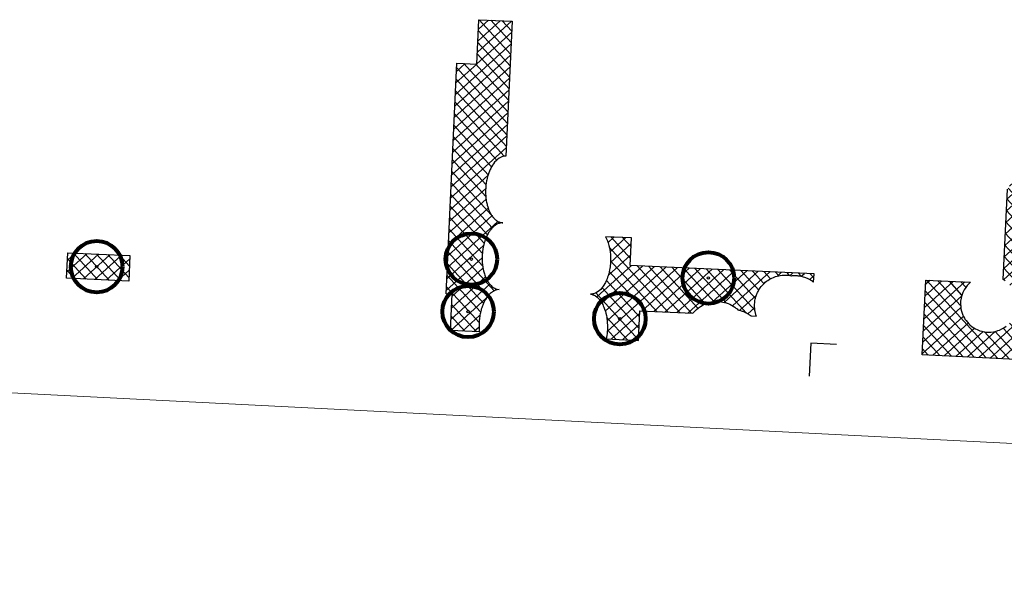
# Model space of a CAD drawing. Header units: millimetres. Extents: x 32690613 to 32693005, y 5343747 to 5344571.
# Tile 5 of 10: x 32692547 to 32692624, y 5344381 to 5344426. Entities that reach past the tile are written whole.
import ezdxf

# ---------------------------------------------------------------- set-up
doc = ezdxf.new("R2010")
doc.units = ezdxf.units.MM
doc.header["$LTSCALE"] = 20
doc.layers.get('0').update_dxf_attribs({"lineweight": 18})
doc.layers.get('DEFPOINTS').update_dxf_attribs({"color": 11, "lineweight": 18})
doc.layers.add('Inf-Bäume möglich_Schraff', color=3, linetype='Continuous')
doc.layers.add('Inf-Bäume möglich_Umriss', color=210, linetype='Continuous')
pattern_1 = [(42.339426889, (28434719.5248, -168960.66456), (-0.4276860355, 0.46937155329), []), (132.339426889, (28434719.5248, -168960.66456), (-0.46937155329, -0.4276860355), [])]

# ---------------------------------------------------------------- blocks, each defined once
blk = doc.blocks.new('Möglicher Baum')
at = {"lineweight": 80}
blk.add_circle((0, 0), 2, dxfattribs=at)
blk.add_circle((0, 0), 0.1)
blk = doc.blocks.new('A$C78070446')
blk.add_line((4469498.77, 5342951.42), (4470248.353, 5342884.169))

msp = doc.modelspace()

# ---------------------------------------------------------------- hatches: boundary and pattern name
at = {"layer": 'Inf-Bäume möglich_Schraff'}
h = msp.add_hatch(dxfattribs=at)
h.set_pattern_fill('ANSI37', color=256, scale=0.2, angle=2.23749)
h.set_pattern_definition(pattern_1)
h.paths.add_polyline_path([(32692581.188, 5344422.274), (32692582.751, 5344422.201), (32692582.911, 5344425.651), (32692585.494, 5344425.531), (32692585.007, 5344415.046), (32692584.86, 5344415.032), (32692584.77, 5344415.011), (32692584.685, 5344414.982), (32692584.574, 5344414.931), (32692584.483, 5344414.877), (32692584.377, 5344414.801), (32692584.244, 5344414.682), (32692584.13, 5344414.557), (32692584.047, 5344414.452), (32692583.97, 5344414.34), (32692583.889, 5344414.206), (32692583.826, 5344414.088), (32692583.779, 5344413.991), (32692583.726, 5344413.869), (32692583.672, 5344413.73), (32692583.623, 5344413.587), (32692583.579, 5344413.442), (32692583.543, 5344413.3), (32692583.517, 5344413.187), (32692583.502, 5344413.11), (32692583.477, 5344412.967), (32692583.452, 5344412.783), (32692583.438, 5344412.643), (32692583.431, 5344412.541), (32692583.425, 5344412.423), (32692583.423, 5344412.312), (32692583.423, 5344412.2), (32692583.426, 5344412.088), (32692583.431, 5344411.983), (32692583.44, 5344411.872), (32692583.45, 5344411.776), (32692583.468, 5344411.636), (32692583.481, 5344411.552), (32692583.497, 5344411.463), (32692583.514, 5344411.384), (32692583.535, 5344411.293), (32692583.555, 5344411.212), (32692583.587, 5344411.103), (32692583.614, 5344411.018), (32692583.661, 5344410.888), (32692583.708, 5344410.776), (32692583.754, 5344410.677), (32692583.789, 5344410.609), (32692583.817, 5344410.558), (32692583.865, 5344410.478), (32692583.906, 5344410.415), (32692583.956, 5344410.346), (32692583.992, 5344410.3), (32692584.031, 5344410.253), (32692584.078, 5344410.201), (32692584.125, 5344410.154), (32692584.165, 5344410.117), (32692584.205, 5344410.083), (32692584.241, 5344410.055), (32692584.271, 5344410.033), (32692584.341, 5344409.988), (32692584.384, 5344409.964), (32692584.433, 5344409.939), (32692584.491, 5344409.915), (32692584.533, 5344409.9), (32692584.586, 5344409.884), (32692584.631, 5344409.873), (32692584.69, 5344409.863), (32692584.725, 5344409.859), (32692584.766, 5344409.856), (32692584.719, 5344409.856), (32692584.665, 5344409.852), (32692584.634, 5344409.849), (32692584.607, 5344409.845), (32692584.584, 5344409.841), (32692584.56, 5344409.836), (32692584.536, 5344409.83), (32692584.508, 5344409.822), (32692584.468, 5344409.81), (32692584.438, 5344409.8), (32692584.406, 5344409.787), (32692584.346, 5344409.761), (32692584.305, 5344409.74), (32692584.271, 5344409.722), (32692584.25, 5344409.709), (32692584.218, 5344409.69), (32692584.192, 5344409.672), (32692584.166, 5344409.654), (32692584.137, 5344409.633), (32692584.11, 5344409.612), (32692584.089, 5344409.595), (32692584.05, 5344409.562), (32692584.008, 5344409.523), (32692583.975, 5344409.492), (32692583.946, 5344409.462), (32692583.911, 5344409.424), (32692583.864, 5344409.37), (32692583.834, 5344409.333), (32692583.796, 5344409.285), (32692583.759, 5344409.234), (32692583.725, 5344409.185), (32692583.694, 5344409.137), (32692583.662, 5344409.086), (32692583.627, 5344409.026), (32692583.582, 5344408.945), (32692583.549, 5344408.88), (32692583.516, 5344408.811), (32692583.479, 5344408.73), (32692583.441, 5344408.637), (32692583.431, 5344408.612), (32692583.416, 5344408.575), (32692583.408, 5344408.552), (32692583.396, 5344408.519), (32692583.386, 5344408.49), (32692583.375, 5344408.46), (32692583.363, 5344408.423), (32692583.353, 5344408.393), (32692583.339, 5344408.346), (32692583.325, 5344408.299), (32692583.311, 5344408.25), (32692583.297, 5344408.2), (32692583.281, 5344408.137), (32692583.265, 5344408.069), (32692583.245, 5344407.976), (32692583.231, 5344407.903), (32692583.222, 5344407.857), (32692583.213, 5344407.799), (32692583.203, 5344407.734), (32692583.192, 5344407.66), (32692583.18, 5344407.558), (32692583.173, 5344407.481), (32692583.166, 5344407.392), (32692583.161, 5344407.314), (32692583.157, 5344407.209), (32692583.155, 5344407.143), (32692583.155, 5344407.078), (32692583.155, 5344407.019), (32692583.156, 5344406.959), (32692583.158, 5344406.894), (32692583.161, 5344406.831), (32692583.165, 5344406.775), (32692583.169, 5344406.72), (32692583.174, 5344406.664), (32692583.179, 5344406.607), (32692583.187, 5344406.543), (32692583.2, 5344406.449), (32692583.214, 5344406.36), (32692583.23, 5344406.272), (32692583.242, 5344406.211), (32692583.252, 5344406.165), (32692583.265, 5344406.11), (32692583.281, 5344406.047), (32692583.308, 5344405.949), (32692583.327, 5344405.888), (32692583.36, 5344405.789), (32692583.393, 5344405.701), (32692583.429, 5344405.612), (32692583.457, 5344405.55), (32692583.483, 5344405.495), (32692583.515, 5344405.431), (32692583.546, 5344405.375), (32692583.59, 5344405.3), (32692583.635, 5344405.23), (32692583.69, 5344405.154), (32692583.734, 5344405.099), (32692583.804, 5344405.019), (32692583.841, 5344404.995), (32692583.856, 5344404.966), (32692583.919, 5344404.909), (32692583.987, 5344404.856), (32692584.072, 5344404.8), (32692584.143, 5344404.761), (32692584.219, 5344404.727), (32692584.303, 5344404.699), (32692584.47, 5344404.666), (32692584.333, 5344404.649), (32692584.267, 5344404.633), (32692584.216, 5344404.617), (32692584.177, 5344404.603), (32692584.15, 5344404.592), (32692584.108, 5344404.573), (32692584.083, 5344404.561), (32692584.039, 5344404.537), (32692584.007, 5344404.518), (32692583.962, 5344404.49), (32692583.924, 5344404.464), (32692583.883, 5344404.433), (32692583.86, 5344404.415), (32692583.839, 5344404.398), (32692583.811, 5344404.374), (32692583.774, 5344404.34), (32692583.736, 5344404.304), (32692583.711, 5344404.279), (32692583.682, 5344404.247), (32692583.631, 5344404.19), (32692583.607, 5344404.161), (32692583.585, 5344404.134), (32692583.572, 5344404.117), (32692583.545, 5344404.082), (32692583.52, 5344404.047), (32692583.491, 5344404.005), (32692583.459, 5344403.956), (32692583.421, 5344403.897), (32692583.405, 5344403.869), (32692583.382, 5344403.83), (32692583.362, 5344403.795), (32692583.337, 5344403.748), (32692583.285, 5344403.643), (32692583.258, 5344403.586), (32692583.232, 5344403.526), (32692583.199, 5344403.447), (32692583.176, 5344403.388), (32692583.154, 5344403.327), (32692583.125, 5344403.242), (32692583.107, 5344403.187), (32692583.089, 5344403.127), (32692583.068, 5344403.052), (32692583.044, 5344402.962), (32692583.026, 5344402.935), (32692583.018, 5344402.854), (32692583.001, 5344402.772), (32692582.981, 5344402.663), (32692582.966, 5344402.574), (32692582.951, 5344402.471), (32692582.939, 5344402.368), (32692582.93, 5344402.278), (32692582.922, 5344402.162), (32692582.919, 5344402.104), (32692582.917, 5344402.059), (32692582.914, 5344401.964), (32692582.913, 5344401.891), (32692582.914, 5344401.839), (32692582.915, 5344401.785), (32692582.916, 5344401.73), (32692582.918, 5344401.694), (32692582.92, 5344401.649), (32692582.923, 5344401.59), (32692582.927, 5344401.535), (32692582.931, 5344401.491), (32692582.935, 5344401.452), (32692582.941, 5344401.397), (32692582.944, 5344401.37), (32692580.704, 5344401.474), (32692580.836, 5344404.31), (32692580.354, 5344404.332)])
h = msp.add_hatch(dxfattribs=at)
h.set_pattern_fill('ANSI37', color=256, scale=0.2, angle=2.23749)
h.set_pattern_definition(pattern_1)
h.paths.add_polyline_path([(32692617.664, 5344405.394), (32692621.158, 5344405.232), (32692621.04, 5344405.125), (32692620.893, 5344404.968), (32692620.784, 5344404.828), (32692620.659, 5344404.634), (32692620.563, 5344404.442), (32692620.471, 5344404.199), (32692620.417, 5344403.988), (32692620.382, 5344403.752), (32692620.372, 5344403.544), (32692620.384, 5344403.32), (32692620.406, 5344403.163), (32692620.444, 5344402.989), (32692620.492, 5344402.832), (32692620.555, 5344402.669), (32692620.604, 5344402.564), (32692620.669, 5344402.443), (32692620.716, 5344402.365), (32692620.802, 5344402.24), (32692620.903, 5344402.113), (32692621.016, 5344401.992), (32692621.092, 5344401.919), (32692621.092, 5344401.919), (32692621.29, 5344401.759), (32692621.41, 5344401.679), (32692621.534, 5344401.607), (32692621.663, 5344401.543), (32692621.763, 5344401.501), (32692621.876, 5344401.46), (32692622.037, 5344401.413), (32692622.199, 5344401.378), (32692622.362, 5344401.357), (32692622.47, 5344401.342), (32692622.736, 5344401.353), (32692622.939, 5344401.377), (32692623.09, 5344401.408), (32692623.282, 5344401.464), (32692623.404, 5344401.51), (32692623.583, 5344401.593), (32692623.736, 5344401.679), (32692623.922, 5344401.809), (32692624.062, 5344401.928), (32692624.194, 5344402.06), (32692624.309, 5344402.196), (32692624.392, 5344402.31), (32692624.504, 5344402.493), (32692624.574, 5344402.633), (32692624.674, 5344402.897), (32692624.733, 5344403.136), (32692624.762, 5344403.336), (32692624.772, 5344403.556), (32692624.758, 5344403.794), (32692624.742, 5344403.91), (32692624.709, 5344404.07), (32692624.664, 5344404.226), (32692624.613, 5344404.368), (32692624.557, 5344404.496), (32692624.481, 5344404.64), (32692624.368, 5344404.817), (32692624.244, 5344404.977), (32692624.085, 5344405.144), (32692623.989, 5344405.229), (32692623.84, 5344405.344), (32692623.693, 5344405.439), (32692624.02, 5344412.47), (32692631.872, 5344424.719), (32692630.467, 5344398.927), (32692617.394, 5344399.588)])
h = msp.add_hatch(dxfattribs=at)
h.set_pattern_fill('ANSI37', color=256, scale=0.2, angle=2.23749)
h.set_pattern_definition(pattern_1)
h.paths.add_polyline_path([(32692608.973, 5344405.876), (32692594.678, 5344406.541), (32692594.777, 5344408.674), (32692592.747, 5344408.768), (32692592.811, 5344408.645), (32692592.9, 5344408.442), (32692592.957, 5344408.283), (32692593.014, 5344408.092), (32692593.06, 5344407.897), (32692593.089, 5344407.747), (32692593.108, 5344407.619), (32692593.136, 5344407.348), (32692593.147, 5344407.11), (32692593.148, 5344406.978), (32692593.145, 5344406.84), (32692593.134, 5344406.656), (32692593.123, 5344406.542), (32692593.11, 5344406.43), (32692593.092, 5344406.306), (32692593.071, 5344406.182), (32692593.039, 5344406.03), (32692593, 5344405.874), (32692592.959, 5344405.732), (32692592.921, 5344405.617), (32692592.874, 5344405.488), (32692592.807, 5344405.331), (32692592.755, 5344405.221), (32692592.705, 5344405.128), (32692592.634, 5344405.007), (32692592.581, 5344404.926), (32692592.502, 5344404.818), (32692592.378, 5344404.675), (32692592.29, 5344404.591), (32692592.19, 5344404.51), (32692592.064, 5344404.428), (32692591.937, 5344404.367), (32692591.83, 5344404.331), (32692591.757, 5344404.315), (32692591.686, 5344404.306), (32692591.579, 5344404.302), (32692591.659, 5344404.291), (32692591.723, 5344404.276), (32692591.767, 5344404.262), (32692591.8, 5344404.251), (32692591.849, 5344404.23), (32692591.88, 5344404.216), (32692591.914, 5344404.198), (32692591.945, 5344404.18), (32692591.979, 5344404.159), (32692592.097, 5344404.073), (32692592.208, 5344403.969), (32692592.302, 5344403.861), (32692592.363, 5344403.78), (32692592.425, 5344403.687), (32692592.491, 5344403.574), (32692592.533, 5344403.494), (32692592.578, 5344403.4), (32692592.629, 5344403.283), (32692592.686, 5344403.13), (32692592.743, 5344402.949), (32692592.778, 5344402.813), (32692592.819, 5344402.629), (32692592.844, 5344402.485), (32692592.861, 5344402.375), (32692592.879, 5344402.217), (32692592.891, 5344402.073), (32692592.9, 5344401.897), (32692592.903, 5344401.763), (32692592.902, 5344401.655), (32692592.899, 5344401.542), (32692592.89, 5344401.38), (32692592.878, 5344401.247), (32692592.86, 5344401.088), (32692592.843, 5344400.966), (32692592.83, 5344400.894), (32692592.817, 5344400.822), (32692595.316, 5344400.706), (32692595.423, 5344403.014), (32692599.556, 5344402.822), (32692599.695, 5344402.982), (32692599.827, 5344403.111), (32692599.991, 5344403.246), (32692600.137, 5344403.347), (32692600.343, 5344403.465), (32692600.495, 5344403.537), (32692600.721, 5344403.619), (32692600.868, 5344403.66), (32692601.006, 5344403.689), (32692601.229, 5344403.719), (32692601.408, 5344403.727), (32692601.544, 5344403.721), (32692601.764, 5344403.704), (32692601.89, 5344403.684), (32692602.009, 5344403.657), (32692602.138, 5344403.621), (32692602.287, 5344403.571), (32692602.423, 5344403.514), (32692602.558, 5344403.447), (32692602.687, 5344403.374), (32692602.804, 5344403.297), (32692602.903, 5344403.224), (32692602.984, 5344403.159), (32692603.059, 5344403.077), (32692603.116, 5344403.067), (32692603.178, 5344403.052), (32692603.244, 5344403.033), (32692603.312, 5344403.012), (32692603.374, 5344402.991), (32692603.443, 5344402.966), (32692603.498, 5344402.944), (32692603.549, 5344402.922), (32692603.596, 5344402.9), (32692603.64, 5344402.88), (32692603.677, 5344402.861), (32692603.721, 5344402.838), (32692603.785, 5344402.802), (32692603.842, 5344402.768), (32692603.907, 5344402.727), (32692603.95, 5344402.699), (32692603.988, 5344402.672), (32692604.036, 5344402.637), (32692604.068, 5344402.613), (32692604.102, 5344402.611), (32692604.494, 5344402.593), (32692604.482, 5344402.626), (32692604.458, 5344402.697), (32692604.443, 5344402.746), (32692604.432, 5344402.786), (32692604.422, 5344402.821), (32692604.414, 5344402.857), (32692604.402, 5344402.908), (32692604.39, 5344402.964), (32692604.379, 5344403.025), (32692604.367, 5344403.106), (32692604.359, 5344403.182), (32692604.352, 5344403.26), (32692604.349, 5344403.317), (32692604.348, 5344403.376), (32692604.347, 5344403.427), (32692604.348, 5344403.48), (32692604.35, 5344403.524), (32692604.357, 5344403.627), (32692604.361, 5344403.668), (32692604.366, 5344403.713), (32692604.374, 5344403.767), (32692604.382, 5344403.818), (32692604.402, 5344403.92), (32692604.415, 5344403.977), (32692604.43, 5344404.037), (32692604.446, 5344404.092), (32692604.465, 5344404.15), (32692604.484, 5344404.209), (32692604.515, 5344404.291), (32692604.552, 5344404.377), (32692604.581, 5344404.441), (32692604.617, 5344404.512), (32692604.648, 5344404.57), (32692604.685, 5344404.635), (32692604.741, 5344404.723), (32692604.795, 5344404.802), (32692604.862, 5344404.89), (32692604.916, 5344404.956), (32692604.987, 5344405.036), (32692605.058, 5344405.108), (32692605.118, 5344405.165), (32692605.186, 5344405.225), (32692605.287, 5344405.306), (32692605.375, 5344405.37), (32692605.485, 5344405.441), (32692605.585, 5344405.499), (32692605.68, 5344405.548), (32692605.814, 5344405.608), (32692605.986, 5344405.672), (32692606.117, 5344405.71), (32692606.24, 5344405.739), (32692606.339, 5344405.758), (32692606.484, 5344405.777), (32692606.575, 5344405.784), (32692606.664, 5344405.788), (32692606.759, 5344405.789), (32692606.833, 5344405.786), (32692606.926, 5344405.78), (32692607.024, 5344405.77), (32692607.105, 5344405.758), (32692607.223, 5344405.735), (32692607.257, 5344405.739), (32692607.306, 5344405.743), (32692607.358, 5344405.746), (32692607.414, 5344405.748), (32692607.461, 5344405.748), (32692607.513, 5344405.748), (32692607.556, 5344405.747), (32692607.611, 5344405.744), (32692607.655, 5344405.741), (32692607.706, 5344405.737), (32692607.749, 5344405.732), (32692607.841, 5344405.719), (32692607.951, 5344405.7), (32692608.045, 5344405.678), (32692608.141, 5344405.652), (32692608.234, 5344405.623), (32692608.307, 5344405.597), (32692608.364, 5344405.574), (32692608.438, 5344405.543), (32692608.497, 5344405.516), (32692608.557, 5344405.486), (32692608.61, 5344405.458), (32692608.701, 5344405.405), (32692608.769, 5344405.363), (32692608.819, 5344405.329), (32692608.869, 5344405.294), (32692608.905, 5344405.267), (32692608.943, 5344405.237)])
at = {"layer": 'Inf-Bäume möglich_Umriss', "transparency": 33554559}
h = msp.add_hatch(dxfattribs=at)
h.set_pattern_fill('ANSI37', color=256, scale=0.2, angle=2.23749)
h.set_pattern_definition(pattern_1)
h.paths.add_polyline_path([(32692550.921, 5344407.52), (32692555.753, 5344407.296), (32692555.662, 5344405.323), (32692550.829, 5344405.547)])

# ---------------------------------------------------------------- linework, layer by layer
at = {"layer": 'Inf-Bäume möglich_Umriss'}
for p, q in [((32692608.723, 5344400.491), (32692608.604, 5344397.931)), ((32692610.721, 5344400.398), (32692608.723, 5344400.491))]:
    msp.add_line(p, q, dxfattribs=at)
for points in [[(32692581.188, 5344422.274), (32692582.751, 5344422.201), (32692582.911, 5344425.651), (32692585.494, 5344425.531), (32692585.007, 5344415.046), (32692584.86, 5344415.032), (32692584.77, 5344415.011), (32692584.685, 5344414.982), (32692584.574, 5344414.931), (32692584.483, 5344414.877), (32692584.377, 5344414.801), (32692584.244, 5344414.682), (32692584.13, 5344414.557), (32692584.047, 5344414.452), (32692583.97, 5344414.34), (32692583.889, 5344414.206), (32692583.826, 5344414.088), (32692583.779, 5344413.991), (32692583.726, 5344413.869), (32692583.672, 5344413.73), (32692583.623, 5344413.587), (32692583.579, 5344413.442), (32692583.543, 5344413.3), (32692583.517, 5344413.187), (32692583.502, 5344413.11), (32692583.477, 5344412.967), (32692583.452, 5344412.783), (32692583.438, 5344412.643), (32692583.431, 5344412.541), (32692583.425, 5344412.423), (32692583.423, 5344412.312), (32692583.423, 5344412.2), (32692583.426, 5344412.088), (32692583.431, 5344411.983), (32692583.44, 5344411.872), (32692583.45, 5344411.776), (32692583.468, 5344411.636), (32692583.481, 5344411.552), (32692583.497, 5344411.463), (32692583.514, 5344411.384), (32692583.535, 5344411.293), (32692583.555, 5344411.212), (32692583.587, 5344411.103), (32692583.614, 5344411.018), (32692583.661, 5344410.888), (32692583.708, 5344410.776), (32692583.754, 5344410.677), (32692583.789, 5344410.609), (32692583.817, 5344410.558), (32692583.865, 5344410.478), (32692583.906, 5344410.415), (32692583.956, 5344410.346), (32692583.992, 5344410.3), (32692584.031, 5344410.253), (32692584.078, 5344410.201), (32692584.125, 5344410.154), (32692584.165, 5344410.117), (32692584.205, 5344410.083), (32692584.241, 5344410.055), (32692584.271, 5344410.033), (32692584.271, 5344410.033), (32692584.341, 5344409.988), (32692584.384, 5344409.964), (32692584.433, 5344409.939), (32692584.491, 5344409.915), (32692584.533, 5344409.9), (32692584.586, 5344409.884), (32692584.631, 5344409.873), (32692584.69, 5344409.863), (32692584.725, 5344409.859), (32692584.766, 5344409.856), (32692584.719, 5344409.856), (32692584.665, 5344409.852), (32692584.634, 5344409.849), (32692584.607, 5344409.845), (32692584.584, 5344409.841), (32692584.56, 5344409.836), (32692584.536, 5344409.83), (32692584.508, 5344409.822), (32692584.468, 5344409.81), (32692584.438, 5344409.8), (32692584.406, 5344409.787), (32692584.346, 5344409.761), (32692584.305, 5344409.74), (32692584.271, 5344409.722), (32692584.25, 5344409.709), (32692584.218, 5344409.69), (32692584.192, 5344409.672), (32692584.166, 5344409.654), (32692584.137, 5344409.633), (32692584.11, 5344409.612), (32692584.089, 5344409.595), (32692584.05, 5344409.562), (32692584.008, 5344409.523), (32692583.975, 5344409.492), (32692583.946, 5344409.462), (32692583.911, 5344409.424), (32692583.864, 5344409.37), (32692583.834, 5344409.333), (32692583.796, 5344409.285), (32692583.759, 5344409.234), (32692583.725, 5344409.185), (32692583.694, 5344409.137), (32692583.662, 5344409.086), (32692583.627, 5344409.026), (32692583.582, 5344408.945), (32692583.549, 5344408.88), (32692583.516, 5344408.811), (32692583.479, 5344408.73), (32692583.441, 5344408.637), (32692583.431, 5344408.612), (32692583.416, 5344408.575), (32692583.408, 5344408.552), (32692583.396, 5344408.519), (32692583.386, 5344408.49), (32692583.375, 5344408.46), (32692583.363, 5344408.423), (32692583.353, 5344408.393), (32692583.339, 5344408.346), (32692583.325, 5344408.299), (32692583.311, 5344408.25), (32692583.297, 5344408.2), (32692583.281, 5344408.137), (32692583.265, 5344408.069), (32692583.245, 5344407.976), (32692583.231, 5344407.903), (32692583.222, 5344407.857), (32692583.213, 5344407.799), (32692583.203, 5344407.734), (32692583.192, 5344407.66), (32692583.18, 5344407.558), (32692583.173, 5344407.481), (32692583.166, 5344407.392), (32692583.161, 5344407.314), (32692583.157, 5344407.209), (32692583.155, 5344407.143), (32692583.155, 5344407.078), (32692583.155, 5344407.019), (32692583.156, 5344406.959), (32692583.158, 5344406.894), (32692583.161, 5344406.831), (32692583.165, 5344406.775), (32692583.169, 5344406.72), (32692583.174, 5344406.664), (32692583.179, 5344406.607), (32692583.187, 5344406.543), (32692583.2, 5344406.449), (32692583.214, 5344406.36), (32692583.23, 5344406.272), (32692583.242, 5344406.211), (32692583.252, 5344406.165), (32692583.265, 5344406.11), (32692583.281, 5344406.047), (32692583.308, 5344405.949), (32692583.327, 5344405.888), (32692583.36, 5344405.789), (32692583.393, 5344405.701), (32692583.429, 5344405.612), (32692583.457, 5344405.55), (32692583.483, 5344405.495), (32692583.515, 5344405.431), (32692583.546, 5344405.375), (32692583.59, 5344405.3), (32692583.635, 5344405.23), (32692583.69, 5344405.154), (32692583.734, 5344405.099), (32692583.804, 5344405.019), (32692583.841, 5344404.995), (32692583.856, 5344404.966), (32692583.919, 5344404.909), (32692583.987, 5344404.856), (32692584.072, 5344404.8), (32692584.143, 5344404.761), (32692584.219, 5344404.727), (32692584.303, 5344404.699), (32692584.47, 5344404.666), (32692584.333, 5344404.649), (32692584.267, 5344404.633), (32692584.216, 5344404.617), (32692584.177, 5344404.603), (32692584.15, 5344404.592), (32692584.108, 5344404.573), (32692584.083, 5344404.561), (32692584.039, 5344404.537), (32692584.007, 5344404.518), (32692583.962, 5344404.49), (32692583.924, 5344404.464), (32692583.883, 5344404.433), (32692583.86, 5344404.415), (32692583.839, 5344404.398), (32692583.811, 5344404.374), (32692583.774, 5344404.34), (32692583.736, 5344404.304), (32692583.711, 5344404.279), (32692583.682, 5344404.247), (32692583.631, 5344404.19), (32692583.607, 5344404.161), (32692583.585, 5344404.134), (32692583.572, 5344404.117), (32692583.545, 5344404.082), (32692583.52, 5344404.047), (32692583.491, 5344404.005), (32692583.459, 5344403.956), (32692583.421, 5344403.897), (32692583.405, 5344403.869), (32692583.382, 5344403.83), (32692583.362, 5344403.795), (32692583.337, 5344403.748), (32692583.285, 5344403.643), (32692583.258, 5344403.586), (32692583.232, 5344403.526), (32692583.199, 5344403.447), (32692583.176, 5344403.388), (32692583.154, 5344403.327), (32692583.125, 5344403.242), (32692583.107, 5344403.187), (32692583.089, 5344403.127), (32692583.068, 5344403.052), (32692583.068, 5344403.052), (32692583.044, 5344402.962), (32692583.026, 5344402.935), (32692583.018, 5344402.854), (32692583.001, 5344402.772), (32692582.981, 5344402.663), (32692582.966, 5344402.574), (32692582.951, 5344402.471), (32692582.939, 5344402.368), (32692582.93, 5344402.278), (32692582.922, 5344402.162), (32692582.919, 5344402.104), (32692582.917, 5344402.059), (32692582.914, 5344401.964), (32692582.913, 5344401.891), (32692582.914, 5344401.839), (32692582.915, 5344401.785), (32692582.916, 5344401.73), (32692582.918, 5344401.694), (32692582.92, 5344401.649), (32692582.923, 5344401.59), (32692582.927, 5344401.535), (32692582.931, 5344401.491), (32692582.935, 5344401.452), (32692582.941, 5344401.397), (32692582.944, 5344401.37), (32692580.704, 5344401.474), (32692580.836, 5344404.31), (32692580.354, 5344404.332), (32692581.188, 5344422.274)], [(32692623.84, 5344405.344), (32692623.693, 5344405.439), (32692624.02, 5344412.47)], [(32692608.973, 5344405.876), (32692594.678, 5344406.541), (32692594.777, 5344408.674), (32692592.747, 5344408.768), (32692592.811, 5344408.645), (32692592.9, 5344408.442), (32692592.957, 5344408.283), (32692593.014, 5344408.092), (32692593.06, 5344407.897), (32692593.089, 5344407.747), (32692593.108, 5344407.619), (32692593.136, 5344407.348), (32692593.147, 5344407.11), (32692593.148, 5344406.978), (32692593.145, 5344406.84), (32692593.134, 5344406.656), (32692593.123, 5344406.542), (32692593.11, 5344406.43), (32692593.092, 5344406.306), (32692593.071, 5344406.182), (32692593.039, 5344406.03), (32692593, 5344405.874), (32692592.959, 5344405.732), (32692592.921, 5344405.617), (32692592.874, 5344405.488), (32692592.807, 5344405.331), (32692592.755, 5344405.221), (32692592.705, 5344405.128), (32692592.634, 5344405.007), (32692592.581, 5344404.926), (32692592.502, 5344404.818), (32692592.502, 5344404.818), (32692592.378, 5344404.675), (32692592.29, 5344404.591), (32692592.19, 5344404.51), (32692592.064, 5344404.428), (32692591.937, 5344404.367), (32692591.83, 5344404.331), (32692591.757, 5344404.315), (32692591.686, 5344404.306), (32692591.579, 5344404.302), (32692591.659, 5344404.291), (32692591.723, 5344404.276), (32692591.767, 5344404.262), (32692591.8, 5344404.251), (32692591.849, 5344404.23), (32692591.88, 5344404.216), (32692591.914, 5344404.198), (32692591.945, 5344404.18), (32692591.979, 5344404.159), (32692592.097, 5344404.073), (32692592.208, 5344403.969), (32692592.302, 5344403.861), (32692592.363, 5344403.78), (32692592.425, 5344403.687), (32692592.491, 5344403.574), (32692592.533, 5344403.494), (32692592.578, 5344403.4), (32692592.629, 5344403.283), (32692592.686, 5344403.13), (32692592.743, 5344402.949), (32692592.778, 5344402.813), (32692592.819, 5344402.629), (32692592.844, 5344402.485), (32692592.861, 5344402.375), (32692592.879, 5344402.217), (32692592.891, 5344402.073), (32692592.9, 5344401.897), (32692592.903, 5344401.763), (32692592.902, 5344401.655), (32692592.899, 5344401.542), (32692592.89, 5344401.38), (32692592.878, 5344401.247), (32692592.86, 5344401.088), (32692592.843, 5344400.966), (32692592.83, 5344400.894), (32692592.817, 5344400.822), (32692595.316, 5344400.706), (32692595.423, 5344403.014), (32692599.556, 5344402.822), (32692599.695, 5344402.982), (32692599.827, 5344403.111), (32692599.991, 5344403.246), (32692600.137, 5344403.347), (32692600.343, 5344403.465), (32692600.495, 5344403.537), (32692600.721, 5344403.619), (32692600.868, 5344403.66), (32692601.006, 5344403.689), (32692601.229, 5344403.719), (32692601.408, 5344403.727), (32692601.544, 5344403.721), (32692601.764, 5344403.704), (32692601.89, 5344403.684), (32692602.009, 5344403.657), (32692602.138, 5344403.621), (32692602.287, 5344403.571), (32692602.423, 5344403.514), (32692602.558, 5344403.447), (32692602.687, 5344403.374), (32692602.804, 5344403.297), (32692602.903, 5344403.224), (32692602.984, 5344403.159), (32692603.059, 5344403.077), (32692603.116, 5344403.067), (32692603.178, 5344403.052), (32692603.244, 5344403.033), (32692603.312, 5344403.012), (32692603.374, 5344402.991), (32692603.443, 5344402.966), (32692603.498, 5344402.944), (32692603.549, 5344402.922), (32692603.596, 5344402.9), (32692603.64, 5344402.88), (32692603.677, 5344402.861), (32692603.721, 5344402.838), (32692603.785, 5344402.802), (32692603.842, 5344402.768), (32692603.907, 5344402.727), (32692603.95, 5344402.699), (32692603.988, 5344402.672), (32692604.036, 5344402.637), (32692604.068, 5344402.613), (32692604.102, 5344402.611), (32692604.494, 5344402.593), (32692604.482, 5344402.626), (32692604.458, 5344402.697), (32692604.443, 5344402.746), (32692604.432, 5344402.786), (32692604.422, 5344402.821), (32692604.414, 5344402.857), (32692604.402, 5344402.908), (32692604.39, 5344402.964), (32692604.379, 5344403.025), (32692604.367, 5344403.106), (32692604.359, 5344403.182), (32692604.352, 5344403.26), (32692604.349, 5344403.317), (32692604.348, 5344403.376), (32692604.347, 5344403.427), (32692604.348, 5344403.48), (32692604.35, 5344403.524), (32692604.357, 5344403.627), (32692604.361, 5344403.668), (32692604.366, 5344403.713), (32692604.374, 5344403.767), (32692604.382, 5344403.818), (32692604.402, 5344403.92), (32692604.415, 5344403.977), (32692604.43, 5344404.037), (32692604.446, 5344404.092), (32692604.465, 5344404.15), (32692604.484, 5344404.209), (32692604.515, 5344404.291), (32692604.552, 5344404.377), (32692604.581, 5344404.441), (32692604.617, 5344404.512), (32692604.648, 5344404.57), (32692604.685, 5344404.635), (32692604.741, 5344404.723), (32692604.795, 5344404.802), (32692604.862, 5344404.89), (32692604.916, 5344404.956), (32692604.987, 5344405.036), (32692605.058, 5344405.108), (32692605.118, 5344405.165), (32692605.186, 5344405.225), (32692605.287, 5344405.306), (32692605.375, 5344405.37), (32692605.485, 5344405.441), (32692605.585, 5344405.499), (32692605.68, 5344405.548), (32692605.814, 5344405.608), (32692605.986, 5344405.672), (32692606.117, 5344405.71), (32692606.24, 5344405.739), (32692606.339, 5344405.758), (32692606.484, 5344405.777), (32692606.575, 5344405.784), (32692606.664, 5344405.788), (32692606.759, 5344405.789), (32692606.833, 5344405.786), (32692606.926, 5344405.78), (32692607.024, 5344405.77), (32692607.105, 5344405.758), (32692607.223, 5344405.735), (32692607.257, 5344405.739), (32692607.306, 5344405.743), (32692607.358, 5344405.746), (32692607.414, 5344405.748), (32692607.461, 5344405.748), (32692607.513, 5344405.748), (32692607.556, 5344405.747), (32692607.611, 5344405.744), (32692607.655, 5344405.741), (32692607.706, 5344405.737), (32692607.749, 5344405.732), (32692607.841, 5344405.719), (32692607.951, 5344405.7), (32692608.045, 5344405.678), (32692608.141, 5344405.652), (32692608.234, 5344405.623), (32692608.307, 5344405.597), (32692608.364, 5344405.574), (32692608.438, 5344405.543), (32692608.497, 5344405.516), (32692608.557, 5344405.486), (32692608.61, 5344405.458), (32692608.701, 5344405.405), (32692608.769, 5344405.363), (32692608.819, 5344405.329), (32692608.869, 5344405.294), (32692608.905, 5344405.267), (32692608.943, 5344405.237), (32692608.973, 5344405.876)], [(32692550.921, 5344407.52), (32692555.753, 5344407.296), (32692555.662, 5344405.323), (32692550.829, 5344405.547), (32692550.921, 5344407.52)], [(32692630.467, 5344398.927), (32692617.394, 5344399.588), (32692617.664, 5344405.394), (32692621.158, 5344405.232)], [(32692617.664, 5344405.394), (32692621.158, 5344405.232), (32692621.04, 5344405.125), (32692620.893, 5344404.968), (32692620.784, 5344404.828), (32692620.659, 5344404.634), (32692620.563, 5344404.442), (32692620.471, 5344404.199), (32692620.417, 5344403.988), (32692620.382, 5344403.752), (32692620.372, 5344403.544), (32692620.384, 5344403.32), (32692620.406, 5344403.163), (32692620.444, 5344402.989), (32692620.492, 5344402.832), (32692620.555, 5344402.669), (32692620.604, 5344402.564), (32692620.669, 5344402.443), (32692620.716, 5344402.365), (32692620.802, 5344402.24), (32692620.903, 5344402.113), (32692621.016, 5344401.992), (32692621.092, 5344401.919), (32692621.092, 5344401.919), (32692621.29, 5344401.759), (32692621.41, 5344401.679), (32692621.534, 5344401.607), (32692621.663, 5344401.543), (32692621.763, 5344401.501), (32692621.876, 5344401.46), (32692622.037, 5344401.413), (32692622.199, 5344401.378), (32692622.362, 5344401.357), (32692622.47, 5344401.342), (32692622.736, 5344401.353), (32692622.939, 5344401.377), (32692623.09, 5344401.408), (32692623.282, 5344401.464), (32692623.404, 5344401.51), (32692623.583, 5344401.593), (32692623.736, 5344401.679), (32692623.922, 5344401.809)]]:
    msp.add_lwpolyline(points, dxfattribs=at)

# ---------------------------------------------------------------- block references
at = {"layer": 'DEFPOINTS', "rotation": 2.237485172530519}
msp.add_blockref('A$C78070446', (28434719.524, -168960.664), dxfattribs=at)
at = {"layer": 'Inf-Bäume möglich_Umriss', "rotation": 2.237485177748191}
for p in [(32692582.318, 5344407.031), (32692553.168, 5344406.44), (32692600.754, 5344405.561), (32692582.067, 5344402.945), (32692593.868, 5344402.392)]:
    msp.add_blockref('Möglicher Baum', p, dxfattribs=at)

doc.saveas('drawing.dxf')
